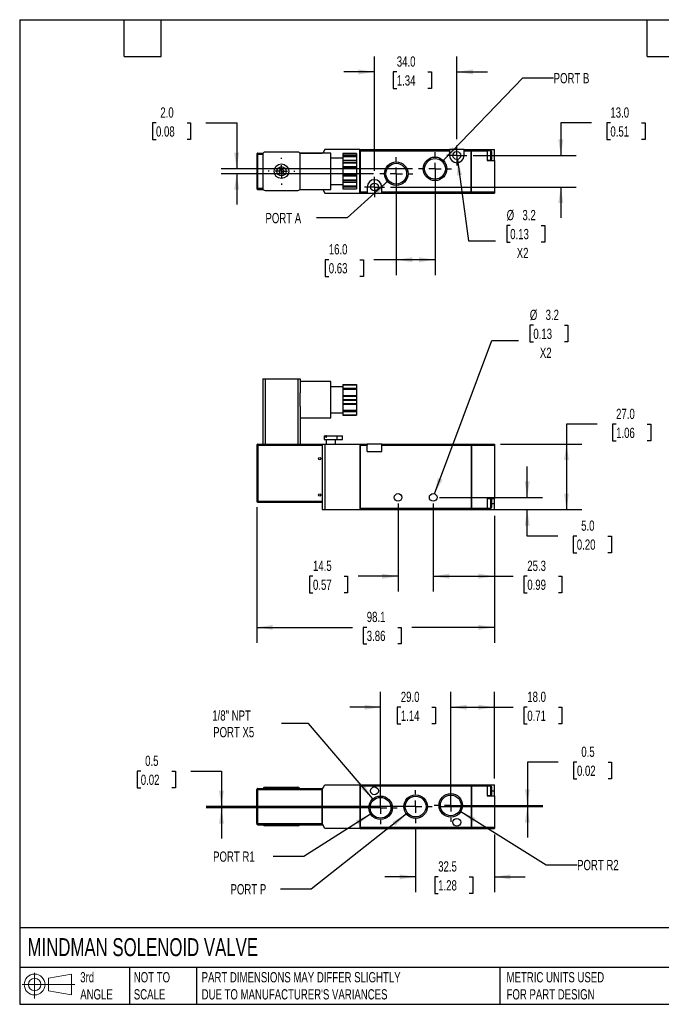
# Model space of a CAD drawing. Header units: millimetres. Extents: x 13 to 546, y 13 to 419.
# Tile 1 of 2: x 13 to 278, y 13 to 419. Entities that reach past the tile are written whole.
import ezdxf

# ---------------------------------------------------------------- set-up
doc = ezdxf.new("R2010")
doc.units = ezdxf.units.MM
doc.header["$LTSCALE"] = 2
doc.linetypes.add('SLD-Center', pattern=[19.05, 15.24, -1.27, 1.27, -1.27])
doc.linetypes.add('SLD-Solid', pattern=[0])
doc.layers.add('CENTER', color=40, linetype='SLD-Center')
doc.layers.add('SLD-DEFPOINTS', color=7, linetype='Continuous')
doc.layers.add('DIMENSIONS', color=140, linetype='SLD-Solid', lineweight=25)
doc.layers.add('TEXT', color=140, linetype='SLD-Solid', lineweight=25)
doc.styles.add('SLDTEXTSTYLE0', font='TXT', dxfattribs={"width": 0.7})
doc.dimstyles.new('SLDDIMSTYLE0', dxfattribs={"dimtxt": 4.316016, "dimasz": 6.604, "dimexe": 0, "dimexo": 0.0625, "dimgap": 1.079004, "dimtad": 0, "dimtih": 1, "dimtoh": 1, "dimdec": 1, "dimrnd": 1e-09, "dimzin": 12, "dimdsep": 46, "dimtxsty": 'SLDTEXTSTYLE0', "dimsah": 1, "dimcen": 0.09, "dimadec": 0, "dimazin": 3, "dimtfac": 1, "dimtdec": 1, "dimtofl": 0, "dimtmove": 0, "dimatfit": 3, "dimfxl": 0, "dimfrac": 2, "dimtolj": 1, "dimtzin": 12, "dimarcsym": 0})
doc.dimstyles.new('SLDDIMSTYLE1', dxfattribs={"dimtxt": 4.316016, "dimasz": 6.604, "dimexe": 0, "dimexo": 0.0625, "dimgap": 1.079004, "dimtad": 0, "dimtih": 1, "dimtoh": 1, "dimdec": 1, "dimrnd": 1e-09, "dimzin": 12, "dimdsep": 46, "dimtxsty": 'SLDTEXTSTYLE0', "dimsah": 1, "dimcen": 0.09, "dimadec": 0, "dimazin": 3, "dimtfac": 1, "dimtdec": 1, "dimtmove": 0, "dimatfit": 0, "dimfxl": 0, "dimfrac": 2, "dimtolj": 1, "dimtzin": 12, "dimarcsym": 0})
doc.dimstyles.new('SLDDIMSTYLE2', dxfattribs={"dimtxt": 4.316016, "dimasz": 6.604, "dimexe": 0, "dimexo": 0.0625, "dimgap": 1.079004, "dimtad": 0, "dimtih": 1, "dimtoh": 1, "dimdec": 1, "dimrnd": 1e-09, "dimzin": 4, "dimdsep": 46, "dimtxsty": 'SLDTEXTSTYLE0', "dimsah": 1, "dimcen": 0.09, "dimadec": 0, "dimazin": 1, "dimtfac": 1, "dimtdec": 1, "dimtmove": 0, "dimatfit": 0, "dimfxl": 0, "dimfrac": 2, "dimtolj": 1, "dimtzin": 12, "dimarcsym": 0})
doc.dimstyles.new('SLDDIMSTYLE3', dxfattribs={"dimtxt": 4.316016, "dimasz": 6.604, "dimexe": 0, "dimexo": 0.0625, "dimgap": 1.079004, "dimtad": 0, "dimtih": 1, "dimtoh": 1, "dimdec": 1, "dimrnd": 1e-09, "dimzin": 4, "dimdsep": 46, "dimtxsty": 'SLDTEXTSTYLE0', "dimsah": 1, "dimcen": 0.09, "dimadec": 0, "dimazin": 1, "dimtfac": 1, "dimtdec": 1, "dimtofl": 0, "dimtmove": 0, "dimatfit": 3, "dimfxl": 0, "dimfrac": 2, "dimtolj": 1, "dimtzin": 12, "dimarcsym": 0})
doc.dimstyles.new('SLDDIMSTYLE4', dxfattribs={"dimtxt": 4.316016, "dimasz": 6.604, "dimexe": 0, "dimexo": 0.0625, "dimgap": 1.079004, "dimtad": 0, "dimtih": 1, "dimtoh": 1, "dimdec": 1, "dimrnd": 1e-09, "dimzin": 12, "dimdsep": 46, "dimtxsty": 'SLDTEXTSTYLE0', "dimsah": 1, "dimcen": 0, "dimadec": 0, "dimazin": 3, "dimtfac": 1, "dimtdec": 1, "dimtofl": 0, "dimtmove": 0, "dimatfit": 3, "dimfxl": 0, "dimfrac": 2, "dimtolj": 1, "dimtzin": 12, "dimarcsym": 0})
doc.dimstyles.new('SLDDIMSTYLE5', dxfattribs={"dimtxt": 4.316016, "dimasz": 6.604, "dimexe": 0, "dimexo": 0.0625, "dimgap": 1.079004, "dimtad": 0, "dimtih": 1, "dimtoh": 1, "dimdec": 1, "dimrnd": 1e-09, "dimzin": 12, "dimdsep": 46, "dimtxsty": 'SLDTEXTSTYLE0', "dimsah": 1, "dimcen": 0, "dimadec": 0, "dimazin": 3, "dimtfac": 1, "dimtdec": 1, "dimtofl": 0, "dimtmove": 0, "dimatfit": 3, "dimfxl": 0, "dimfrac": 2, "dimtolj": 1, "dimtzin": 12, "dimarcsym": 0})
doc.dimstyles.new('SLDDIMSTYLE6', dxfattribs={"dimtxt": 4.316016, "dimasz": 6.604, "dimexe": 0, "dimexo": 0.0625, "dimgap": 1.079004, "dimtad": 0, "dimtih": 1, "dimtoh": 1, "dimdec": 1, "dimrnd": 1e-09, "dimdsep": 46, "dimtxsty": 'SLDTEXTSTYLE0', "dimsah": 1, "dimcen": 0.09, "dimadec": 0, "dimazin": 2, "dimtfac": 1, "dimtdec": 1, "dimtmove": 0, "dimatfit": 0, "dimfxl": 0, "dimfrac": 2, "dimtolj": 1, "dimtzin": 12, "dimarcsym": 0})

# ---------------------------------------------------------------- blocks, each defined once
blk = doc.blocks.new('Block11')
at = {"color": 7, "linetype": 'SLD-Solid', "lineweight": 18}
for p, q in [((5.18, 10.62), (5.18, 0)), ((10.96, 8.33), (20.35, 10.06)), ((10.96, 3.19), (10.96, 8.33)), ((20.35, 10.06), (20.35, 1.46)), ((0, 5.76), (21.75, 5.76)), ((10.96, 3.19), (20.35, 1.46))]:
    blk.add_line(p, q, dxfattribs=at)
for radius in [4.3, 2.57]:
    blk.add_circle((5.18, 5.76), radius, dxfattribs=at)
blk = doc.blocks.new('Block12')
at = {"layer": 'SLD-DEFPOINTS'}
blk.add_blockref('Block11', (0, 0), dxfattribs=at)
blk = doc.blocks.new('_D')
at = {"layer": 'DIMENSIONS'}
for p, q in [((110.58, 217.88), (110.58, 161.93)), ((208.68, 214.38), (208.68, 161.93)), ((110.58, 168.28), (150.14, 168.28)), ((155.99, 168.28), (154.54, 168.28)), ((154.54, 168.28), (154.54, 161.42)), ((168.81, 168.28), (170.26, 168.28)), ((170.26, 168.28), (170.26, 161.42)), ((208.68, 168.28), (174.66, 168.28)), ((154.54, 161.42), (155.99, 161.42)), ((170.26, 161.42), (168.81, 161.42))]:
    blk.add_line(p, q, dxfattribs=at)
for points in [[(110.58, 168.28), (117.19, 167.27), (117.19, 169.3)], [(208.68, 168.28), (202.08, 169.3), (202.08, 167.27)]]:
    blk.add_solid(points, dxfattribs=at)
at = {"layer": 'DIMENSIONS', "char_height": 4.233, "attachment_point": 1, "style": 'SLDTEXTSTYLE0'}
for s, insert in [('98.1', (155.99, 174.71)), ('3.86', (155.99, 166.88))]:
    blk.add_mtext(s, dxfattribs=dict(at, insert=insert))
blk = doc.blocks.new('_D_1')
at = {"layer": 'DIMENSIONS'}
for p, q in [((168.93, 219.38), (168.93, 183.04)), ((183.43, 219.38), (183.43, 183.04)), ((133.79, 189.39), (132.34, 189.39)), ((132.34, 189.39), (132.34, 182.53)), ((146.61, 189.39), (148.06, 189.39)), ((148.06, 189.39), (148.06, 182.53)), ((168.93, 189.39), (152.46, 189.39)), ((183.43, 189.39), (196.13, 189.39)), ((132.34, 182.53), (133.79, 182.53)), ((148.06, 182.53), (146.61, 182.53))]:
    blk.add_line(p, q, dxfattribs=at)
for points in [[(168.93, 189.39), (162.33, 190.41), (162.33, 188.37)], [(183.43, 189.39), (190.04, 188.37), (190.04, 190.41)]]:
    blk.add_solid(points, dxfattribs=at)
at = {"layer": 'DIMENSIONS', "char_height": 4.233, "attachment_point": 1, "style": 'SLDTEXTSTYLE0'}
for s, insert in [('14.5', (133.79, 195.81)), ('0.57', (133.79, 187.99))]:
    blk.add_mtext(s, dxfattribs=dict(at, insert=insert))
blk = doc.blocks.new('_D_2')
at = {"layer": 'DIMENSIONS'}
for p, q in [((183.43, 219.38), (183.43, 183.04)), ((208.68, 214.38), (208.68, 183.04)), ((183.43, 189.39), (208.68, 189.39)), ((208.68, 189.39), (216.42, 189.39)), ((222.27, 189.39), (220.82, 189.39)), ((220.82, 189.39), (220.82, 182.53)), ((235.1, 189.39), (236.55, 189.39)), ((236.55, 189.39), (236.55, 182.53)), ((220.82, 182.53), (222.27, 182.53)), ((236.55, 182.53), (235.1, 182.53))]:
    blk.add_line(p, q, dxfattribs=at)
for points in [[(183.43, 189.39), (190.04, 188.37), (190.04, 190.41)], [(208.68, 189.39), (202.08, 190.41), (202.08, 188.37)]]:
    blk.add_solid(points, dxfattribs=at)
at = {"layer": 'DIMENSIONS', "char_height": 4.233, "attachment_point": 1, "style": 'SLDTEXTSTYLE0'}
for s, insert in [('25.3', (222.27, 195.81)), ('0.99', (222.27, 187.99))]:
    blk.add_mtext(s, dxfattribs=dict(at, insert=insert))
blk = doc.blocks.new('_D_3')
at = {"layer": 'DIMENSIONS'}
for p, q in [((222.24, 221.92), (222.24, 234.62)), ((185.97, 221.92), (228.59, 221.92)), ((208.22, 216.92), (228.59, 216.92)), ((222.24, 205.96), (222.24, 216.92)), ((234.94, 205.96), (222.24, 205.96)), ((242.72, 205.96), (241.28, 205.96)), ((241.28, 205.96), (241.28, 199.1)), ((255.55, 205.96), (257, 205.96)), ((257, 205.96), (257, 199.1)), ((241.28, 199.1), (242.72, 199.1)), ((257, 199.1), (255.55, 199.1))]:
    blk.add_line(p, q, dxfattribs=at)
for points in [[(222.24, 221.92), (223.26, 228.52), (221.23, 228.52)], [(222.24, 216.92), (221.23, 210.32), (223.26, 210.32)]]:
    blk.add_solid(points, dxfattribs=at)
at = {"layer": 'DIMENSIONS', "char_height": 4.233, "attachment_point": 1, "style": 'SLDTEXTSTYLE0'}
for s, insert in [('5.0', (244.52, 212.39)), ('0.20', (242.72, 204.56))]:
    blk.add_mtext(s, dxfattribs=dict(at, insert=insert))
blk = doc.blocks.new('_D_4')
at = {"layer": 'DIMENSIONS'}
for p, q in [((251.15, 252.09), (238.45, 252.09)), ((238.45, 252.09), (238.45, 243.92)), ((258.94, 252.09), (257.49, 252.09)), ((257.49, 252.09), (257.49, 245.23)), ((271.76, 252.09), (273.21, 252.09)), ((273.21, 252.09), (273.21, 245.23)), ((211.22, 243.92), (244.8, 243.92)), ((238.45, 243.92), (238.45, 216.92)), ((257.49, 245.23), (258.94, 245.23)), ((273.21, 245.23), (271.76, 245.23)), ((211.22, 216.92), (244.8, 216.92))]:
    blk.add_line(p, q, dxfattribs=at)
for points in [[(238.45, 243.92), (237.44, 237.32), (239.47, 237.32)], [(238.45, 216.92), (239.47, 223.52), (237.44, 223.52)]]:
    blk.add_solid(points, dxfattribs=at)
at = {"layer": 'DIMENSIONS', "char_height": 4.233, "attachment_point": 1, "style": 'SLDTEXTSTYLE0'}
for s, insert in [('27.0', (258.94, 258.51)), ('1.06', (258.94, 250.68))]:
    blk.add_mtext(s, dxfattribs=dict(at, insert=insert))
blk = doc.blocks.new('_D_5')
at = {"layer": 'DIMENSIONS'}
for p, q in [((224.78, 292.95), (223.33, 292.95)), ((223.33, 292.95), (223.33, 286.09)), ((237.61, 292.95), (239.06, 292.95)), ((239.06, 292.95), (239.06, 286.09)), ((183.99, 223.42), (207.6, 286.68)), ((207.6, 286.68), (218.71, 286.68)), ((223.33, 286.09), (224.78, 286.09)), ((239.06, 286.09), (237.61, 286.09))]:
    blk.add_line(p, q, dxfattribs=at)
blk.add_solid([(183.99, 223.42), (187.25, 229.25), (185.35, 229.96)], dxfattribs=at)
at = {"layer": 'DIMENSIONS', "char_height": 4.233, "attachment_point": 1, "style": 'SLDTEXTSTYLE0'}
for s, insert in [('%%c', (223.32, 299.37)), ('3.2', (229.84, 299.37)), ('0.13', (224.78, 291.55)), ('X2', (227.47, 283.72))]:
    blk.add_mtext(s, dxfattribs=dict(at, insert=insert))
blk = doc.blocks.new('_D_9')
at = {"layer": 'DIMENSIONS'}
for p, q in [((184.18, 355), (184.18, 313.67)), ((168.18, 353), (168.18, 313.67)), ((140.31, 320.02), (138.86, 320.02)), ((138.86, 320.02), (138.86, 313.17)), ((153.13, 320.02), (154.58, 320.02)), ((154.58, 320.02), (154.58, 313.17)), ((168.18, 320.02), (158.98, 320.02)), ((184.18, 320.02), (168.18, 320.02)), ((138.86, 313.17), (140.31, 313.17)), ((154.58, 313.17), (153.13, 313.17))]:
    blk.add_line(p, q, dxfattribs=at)
for points in [[(168.18, 320.02), (174.79, 319.01), (174.79, 321.04)], [(184.18, 320.02), (177.58, 321.04), (177.58, 319.01)]]:
    blk.add_solid(points, dxfattribs=at)
at = {"layer": 'DIMENSIONS', "char_height": 4.233, "attachment_point": 1, "style": 'SLDTEXTSTYLE0'}
for s, insert in [('16.0', (140.31, 326.45)), ('0.63', (140.31, 318.62))]:
    blk.add_mtext(s, dxfattribs=dict(at, insert=insert))
blk = doc.blocks.new('_D_10')
at = {"layer": 'DIMENSIONS'}
for p, q in [((159.18, 356.72), (159.18, 403.89)), ((193.18, 369.72), (193.18, 403.89)), ((159.18, 397.54), (146.48, 397.54)), ((168.4, 397.54), (166.95, 397.54)), ((166.95, 397.54), (166.95, 390.68)), ((181.22, 397.54), (182.67, 397.54)), ((182.67, 397.54), (182.67, 390.68)), ((193.18, 397.54), (205.88, 397.54)), ((166.95, 390.68), (168.4, 390.68)), ((182.67, 390.68), (181.22, 390.68))]:
    blk.add_line(p, q, dxfattribs=at)
for points in [[(159.18, 397.54), (152.58, 398.56), (152.58, 396.53)], [(193.18, 397.54), (199.79, 396.53), (199.79, 398.56)]]:
    blk.add_solid(points, dxfattribs=at)
at = {"layer": 'DIMENSIONS', "char_height": 4.233, "attachment_point": 1, "style": 'SLDTEXTSTYLE0'}
for s, insert in [('34.0', (168.4, 403.96)), ('1.34', (168.4, 396.14))]:
    blk.add_mtext(s, dxfattribs=dict(at, insert=insert))
blk = doc.blocks.new('_D_11')
at = {"layer": 'DIMENSIONS'}
for p, q in [((248.81, 376.49), (236.11, 376.49)), ((236.11, 376.49), (236.11, 363.04)), ((256.59, 376.49), (255.14, 376.49)), ((255.14, 376.49), (255.14, 369.63)), ((269.42, 376.49), (270.87, 376.49)), ((270.87, 376.49), (270.87, 369.63)), ((255.14, 369.63), (256.59, 369.63)), ((270.87, 369.63), (269.42, 369.63)), ((199.86, 363.04), (242.46, 363.04)), ((165.86, 350.04), (242.46, 350.04)), ((236.11, 350.04), (236.11, 337.34))]:
    blk.add_line(p, q, dxfattribs=at)
for points in [[(236.11, 363.04), (237.12, 369.65), (235.09, 369.65)], [(236.11, 350.04), (235.09, 343.44), (237.12, 343.44)]]:
    blk.add_solid(points, dxfattribs=at)
at = {"layer": 'DIMENSIONS', "char_height": 4.233, "attachment_point": 1, "style": 'SLDTEXTSTYLE0'}
for s, insert in [('13.0', (256.59, 382.91)), ('0.51', (256.59, 375.08))]:
    blk.add_mtext(s, dxfattribs=dict(at, insert=insert))
blk = doc.blocks.new('_D_12')
at = {"layer": 'DIMENSIONS'}
for p, q in [((68.98, 376.49), (67.53, 376.49)), ((67.53, 376.49), (67.53, 369.63)), ((81.8, 376.49), (83.25, 376.49)), ((83.25, 376.49), (83.25, 369.63)), ((89.59, 376.49), (102.29, 376.49)), ((102.29, 376.49), (102.29, 357.54)), ((67.53, 369.63), (68.98, 369.63)), ((83.25, 369.63), (81.8, 369.63)), ((174.82, 357.54), (95.94, 357.54)), ((158.82, 355.54), (95.94, 355.54)), ((102.29, 355.54), (102.29, 342.84))]:
    blk.add_line(p, q, dxfattribs=at)
for points in [[(102.29, 357.54), (103.3, 364.15), (101.27, 364.15)], [(102.29, 355.54), (101.27, 348.94), (103.3, 348.94)]]:
    blk.add_solid(points, dxfattribs=at)
at = {"layer": 'DIMENSIONS', "char_height": 4.233, "attachment_point": 1, "style": 'SLDTEXTSTYLE0'}
for s, insert in [('2.0', (70.77, 382.91)), ('0.08', (68.98, 375.08))]:
    blk.add_mtext(s, dxfattribs=dict(at, insert=insert))
blk = doc.blocks.new('_D_13')
at = {"layer": 'DIMENSIONS'}
for p, q in [((165, 352.67), (147.96, 337.3)), ((147.96, 337.3), (135.26, 337.3))]:
    blk.add_line(p, q, dxfattribs=at)
blk.add_solid([(165, 352.67), (159.42, 349), (160.78, 347.5)], dxfattribs=at)
at = {"layer": 'DIMENSIONS', "insert": (114.17, 339.33), "char_height": 4.233, "attachment_point": 1, "style": 'SLDTEXTSTYLE0'}
blk.add_mtext('PORT A', dxfattribs=at)
blk = doc.blocks.new('_D_14')
at = {"layer": 'DIMENSIONS'}
for p, q in [((187.56, 361.04), (220.45, 395.05)), ((220.45, 395.05), (233.15, 395.05))]:
    blk.add_line(p, q, dxfattribs=at)
blk.add_solid([(187.56, 361.04), (192.89, 365.08), (191.42, 366.49)], dxfattribs=at)
at = {"layer": 'DIMENSIONS', "insert": (233.15, 397.08), "char_height": 4.233, "attachment_point": 1, "style": 'SLDTEXTSTYLE0'}
blk.add_mtext('PORT B', dxfattribs=at)
blk = doc.blocks.new('_D_15')
at = {"layer": 'DIMENSIONS'}
for p, q in [((193.4, 361.46), (198.04, 327.88)), ((215.22, 334.15), (213.77, 334.15)), ((213.77, 334.15), (213.77, 327.29)), ((228.05, 334.15), (229.5, 334.15)), ((229.5, 334.15), (229.5, 327.29)), ((198.04, 327.88), (209.15, 327.88)), ((213.77, 327.29), (215.22, 327.29)), ((229.5, 327.29), (228.05, 327.29))]:
    blk.add_line(p, q, dxfattribs=at)
blk.add_solid([(193.4, 361.46), (193.3, 354.78), (195.31, 355.05)], dxfattribs=at)
at = {"layer": 'DIMENSIONS', "char_height": 4.233, "attachment_point": 1, "style": 'SLDTEXTSTYLE0'}
for s, insert in [('%%c', (213.76, 340.57)), ('3.2', (220.28, 340.57)), ('0.13', (215.22, 332.74)), ('X2', (217.91, 324.92))]:
    blk.add_mtext(s, dxfattribs=dict(at, insert=insert))
blk = doc.blocks.new('SW_CENTERMARKSYMBOL_3')
at = {"layer": 'CENTER', "color": 0}
for p, q in [((0, 5.08), (0, 5.54)), ((-5.08, 0), (-5.54, 0)), ((0, 0), (-2.54, 0)), ((0, 0), (0, 2.54)), ((0, 0), (0, -2.54)), ((0, 0), (2.54, 0)), ((5.08, 0), (5.54, 0)), ((0, -5.08), (0, -5.54))]:
    blk.add_line(p, q, dxfattribs=at)
blk = doc.blocks.new('SW_CENTERMARKSYMBOL_4')
at = {"layer": 'CENTER', "color": 0}
for p, q in [((0, 5.08), (0, 6.823)), ((-5.08, 0), (-6.823, 0)), ((0, 0), (-2.54, 0)), ((0, 0), (0, 2.54)), ((0, 0), (0, -2.54)), ((0, 0), (2.54, 0)), ((5.08, 0), (6.823, 0)), ((0, -5.08), (0, -6.823))]:
    blk.add_line(p, q, dxfattribs=at)
blk = doc.blocks.new('SW_CENTERMARKSYMBOL_5')
at = {"layer": 'CENTER', "color": 0}
for p, q in [((0, 5.08), (0, 6.823)), ((-5.08, 0), (-6.823, 0)), ((0, 0), (-2.54, 0)), ((0, 0), (0, 2.54)), ((0, 0), (0, -2.54)), ((0, 0), (2.54, 0)), ((5.08, 0), (6.823, 0)), ((0, -5.08), (0, -6.823))]:
    blk.add_line(p, q, dxfattribs=at)
blk = doc.blocks.new('SW_CENTERMARKSYMBOL_6')
at = {"layer": 'CENTER', "color": 0}
for p, q in [((0, 2.54), (0, 4.14)), ((-2.54, 0), (-4.14, 0)), ((0, 0), (-2.54, 0)), ((0, 0), (0, 2.54)), ((0, 0), (0, -2.54)), ((0, 0), (2.54, 0)), ((2.54, 0), (4.14, 0)), ((0, -2.54), (0, -4.14))]:
    blk.add_line(p, q, dxfattribs=at)
blk = doc.blocks.new('SW_CENTERMARKSYMBOL_7')
at = {"layer": 'CENTER', "color": 0}
for p, q in [((0, 2.54), (0, 4.14)), ((-2.54, 0), (-4.14, 0)), ((0, 0), (-2.54, 0)), ((0, 0), (0, 2.54)), ((0, 0), (0, -2.54)), ((0, 0), (2.54, 0)), ((2.54, 0), (4.14, 0)), ((0, -2.54), (0, -4.14))]:
    blk.add_line(p, q, dxfattribs=at)
blk = doc.blocks.new('_D_16')
at = {"layer": 'DIMENSIONS'}
for p, q in [((176.18, 84.95), (176.18, 58.96)), ((208.68, 82.77), (208.68, 58.96)), ((176.18, 65.31), (163.48, 65.31)), ((185.48, 65.31), (184.03, 65.31)), ((184.03, 65.31), (184.03, 58.45)), ((198.31, 65.31), (199.76, 65.31)), ((199.76, 65.31), (199.76, 58.45)), ((208.68, 65.31), (221.38, 65.31)), ((184.03, 58.45), (185.48, 58.45)), ((199.76, 58.45), (198.31, 58.45))]:
    blk.add_line(p, q, dxfattribs=at)
for points in [[(176.18, 65.31), (169.58, 66.33), (169.58, 64.29)], [(208.68, 65.31), (215.29, 64.29), (215.29, 66.33)]]:
    blk.add_solid(points, dxfattribs=at)
at = {"layer": 'DIMENSIONS', "char_height": 4.233, "attachment_point": 1, "style": 'SLDTEXTSTYLE0'}
for s, insert in [('32.5', (185.48, 71.73)), ('1.28', (185.48, 63.91))]:
    blk.add_mtext(s, dxfattribs=dict(at, insert=insert))
blk = doc.blocks.new('_D_17')
at = {"layer": 'DIMENSIONS'}
for p, q in [((161.68, 96.35), (161.68, 141.66)), ((190.68, 97.35), (190.68, 141.66)), ((161.68, 135.31), (148.98, 135.31)), ((170.05, 135.31), (168.6, 135.31)), ((168.6, 135.31), (168.6, 128.45)), ((182.88, 135.31), (184.33, 135.31)), ((184.33, 135.31), (184.33, 128.45)), ((190.68, 135.31), (203.38, 135.31)), ((168.6, 128.45), (170.05, 128.45)), ((184.33, 128.45), (182.88, 128.45))]:
    blk.add_line(p, q, dxfattribs=at)
for points in [[(161.68, 135.31), (155.08, 136.33), (155.08, 134.29)], [(190.68, 135.31), (197.29, 134.29), (197.29, 136.33)]]:
    blk.add_solid(points, dxfattribs=at)
at = {"layer": 'DIMENSIONS', "char_height": 4.233, "attachment_point": 1, "style": 'SLDTEXTSTYLE0'}
for s, insert in [('29.0', (170.05, 141.73)), ('1.14', (170.05, 133.91))]:
    blk.add_mtext(s, dxfattribs=dict(at, insert=insert))
blk = doc.blocks.new('_D_18')
at = {"layer": 'DIMENSIONS'}
for p, q in [((190.68, 97.35), (190.68, 141.66)), ((208.68, 105.85), (208.68, 141.66)), ((190.68, 135.31), (208.68, 135.31)), ((208.68, 135.31), (216.42, 135.31)), ((222.27, 135.31), (220.82, 135.31)), ((220.82, 135.31), (220.82, 128.45)), ((235.1, 135.31), (236.55, 135.31)), ((236.55, 135.31), (236.55, 128.45)), ((220.82, 128.45), (222.27, 128.45)), ((236.55, 128.45), (235.1, 128.45))]:
    blk.add_line(p, q, dxfattribs=at)
for points in [[(190.68, 135.31), (197.29, 134.29), (197.29, 136.33)], [(208.68, 135.31), (202.08, 136.33), (202.08, 134.29)]]:
    blk.add_solid(points, dxfattribs=at)
at = {"layer": 'DIMENSIONS', "char_height": 4.233, "attachment_point": 1, "style": 'SLDTEXTSTYLE0'}
for s, insert in [('18.0', (222.27, 141.73)), ('0.71', (222.27, 133.91))]:
    blk.add_mtext(s, dxfattribs=dict(at, insert=insert))
blk = doc.blocks.new('_D_19')
at = {"layer": 'DIMENSIONS'}
for p, q in [((157.57, 91.21), (130, 73.75)), ((130, 73.75), (117.3, 73.75))]:
    blk.add_line(p, q, dxfattribs=at)
blk.add_solid([(157.57, 91.21), (151.45, 88.53), (152.54, 86.82)], dxfattribs=at)
at = {"layer": 'DIMENSIONS', "insert": (92.55, 75.78), "char_height": 4.233, "attachment_point": 1, "style": 'SLDTEXTSTYLE0'}
blk.add_mtext('PORT R1', dxfattribs=at)
blk = doc.blocks.new('_D_20')
at = {"layer": 'DIMENSIONS'}
for p, q in [((172.37, 91.3), (133.08, 60.27)), ((133.08, 60.27), (120.38, 60.27))]:
    blk.add_line(p, q, dxfattribs=at)
blk.add_solid([(172.37, 91.3), (166.55, 88), (167.81, 86.41)], dxfattribs=at)
at = {"layer": 'DIMENSIONS', "insert": (99.74, 62.3), "char_height": 4.233, "attachment_point": 1, "style": 'SLDTEXTSTYLE0'}
blk.add_mtext('PORT P', dxfattribs=at)
blk = doc.blocks.new('_D_21')
at = {"layer": 'DIMENSIONS'}
for p, q in [((194.81, 92.24), (230.13, 70.27)), ((230.13, 70.27), (242.83, 70.27))]:
    blk.add_line(p, q, dxfattribs=at)
blk.add_solid([(194.81, 92.24), (199.88, 87.89), (200.96, 89.61)], dxfattribs=at)
at = {"layer": 'DIMENSIONS', "insert": (242.83, 72.29), "char_height": 4.233, "attachment_point": 1, "style": 'SLDTEXTSTYLE0'}
blk.add_mtext('PORT R2', dxfattribs=at)
blk = doc.blocks.new('_D_22')
at = {"layer": 'DIMENSIONS'}
for p, q in [((131.92, 128.56), (120.81, 128.56)), ((158.52, 97.5), (131.92, 128.56))]:
    blk.add_line(p, q, dxfattribs=at)
blk.add_solid([(158.52, 97.5), (155, 103.18), (153.45, 101.86)], dxfattribs=at)
at = {"layer": 'DIMENSIONS', "char_height": 4.233, "attachment_point": 1, "style": 'SLDTEXTSTYLE0'}
for s, insert in [('1/8" NPT', (92.21, 134.01)), ('PORT X5', (92.58, 127.15))]:
    blk.add_mtext(s, dxfattribs=dict(at, insert=insert))
blk = doc.blocks.new('_D_23')
at = {"layer": 'DIMENSIONS'}
for p, q in [((235, 112.63), (222.3, 112.63)), ((222.3, 112.63), (222.3, 94.81)), ((242.78, 112.63), (241.33, 112.63)), ((241.33, 112.63), (241.33, 105.77)), ((255.61, 112.63), (257.05, 112.63)), ((257.05, 112.63), (257.05, 105.77)), ((241.33, 105.77), (242.78, 105.77)), ((257.05, 105.77), (255.61, 105.77)), ((185.55, 94.31), (228.65, 94.31)), ((193.22, 94.81), (228.65, 94.81)), ((222.3, 94.31), (222.3, 81.61))]:
    blk.add_line(p, q, dxfattribs=at)
for points in [[(222.3, 94.81), (223.31, 101.41), (221.28, 101.41)], [(222.3, 94.31), (221.28, 87.71), (223.31, 87.71)]]:
    blk.add_solid(points, dxfattribs=at)
at = {"layer": 'DIMENSIONS', "char_height": 4.233, "attachment_point": 1, "style": 'SLDTEXTSTYLE0'}
for s, insert in [('0.5', (244.57, 119.05)), ('0.02', (242.78, 111.22))]:
    blk.add_mtext(s, dxfattribs=dict(at, insert=insert))
blk = doc.blocks.new('_D_24')
at = {"layer": 'DIMENSIONS'}
for p, q in [((62.69, 108.9), (61.24, 108.9)), ((61.24, 108.9), (61.24, 102.04)), ((75.52, 108.9), (76.97, 108.9)), ((76.97, 108.9), (76.97, 102.04)), ((83.3, 108.9), (96, 108.9)), ((96, 108.9), (96, 94.31)), ((61.24, 102.04), (62.69, 102.04)), ((76.97, 102.04), (75.52, 102.04)), ((173.64, 94.31), (89.65, 94.31)), ((159.14, 93.81), (89.65, 93.81)), ((96, 93.81), (96, 81.11))]:
    blk.add_line(p, q, dxfattribs=at)
for points in [[(96, 94.31), (97.02, 100.91), (94.99, 100.91)], [(96, 93.81), (94.99, 87.21), (97.02, 87.21)]]:
    blk.add_solid(points, dxfattribs=at)
at = {"layer": 'DIMENSIONS', "char_height": 4.233, "attachment_point": 1, "style": 'SLDTEXTSTYLE0'}
for s, insert in [('0.5', (64.49, 115.32)), ('0.02', (62.69, 107.49))]:
    blk.add_mtext(s, dxfattribs=dict(at, insert=insert))
blk = doc.blocks.new('SW_CENTERMARKSYMBOL_8')
at = {"layer": 'CENTER', "color": 0}
for p, q in [((0, 5.08), (0, 6.823)), ((-5.08, 0), (-6.823, 0)), ((0, 0), (-2.54, 0)), ((0, 0), (0, 2.54)), ((0, 0), (0, -2.54)), ((0, 0), (2.54, 0)), ((5.08, 0), (6.823, 0)), ((0, -5.08), (0, -6.823))]:
    blk.add_line(p, q, dxfattribs=at)
blk = doc.blocks.new('SW_CENTERMARKSYMBOL_9')
at = {"layer": 'CENTER', "color": 0}
for p, q in [((0, 5.08), (0, 6.823)), ((-5.08, 0), (-6.823, 0)), ((0, 0), (-2.54, 0)), ((0, 0), (0, 2.54)), ((0, 0), (0, -2.54)), ((0, 0), (2.54, 0)), ((5.08, 0), (6.823, 0)), ((0, -5.08), (0, -6.823))]:
    blk.add_line(p, q, dxfattribs=at)
blk = doc.blocks.new('SW_CENTERMARKSYMBOL_10')
at = {"layer": 'CENTER', "color": 0}
for p, q in [((0, 5.08), (0, 6.823)), ((-5.08, 0), (-6.823, 0)), ((0, 0), (-2.54, 0)), ((0, 0), (0, 2.54)), ((0, 0), (0, -2.54)), ((0, 0), (2.54, 0)), ((5.08, 0), (6.823, 0)), ((0, -5.08), (0, -6.823))]:
    blk.add_line(p, q, dxfattribs=at)

msp = doc.modelspace()

# ---------------------------------------------------------------- linework, layer by layer
for p, q in [((110.58, 363.54), (110.58, 349.54)), ((111.08, 363.54), (110.73, 363.89)), ((111.08, 364.04), (113.2, 364.04)), ((111.08, 363.54), (113.03, 363.54)), ((111.08, 349.54), (111.08, 363.54)), ((113.03, 363.49), (113.03, 349.59)), ((127.53, 364.49), (114.03, 364.49)), ((128.37, 364.04), (137.53, 364.04)), ((141.13, 364.04), (128.53, 364.04)), ((128.53, 363.49), (128.53, 364.04)), ((128.53, 363.54), (128.53, 363.54)), ((128.53, 349.59), (128.53, 363.49)), ((138.74, 365.54), (137.87, 364.04)), ((153.18, 365.54), (138.74, 365.54)), ((141.13, 349.04), (141.13, 364.04)), ((146.13, 361.94), (141.13, 361.94)), ((151.73, 363.83), (146.13, 363.83)), ((146.13, 363.83), (146.13, 363.79)), ((146.13, 363.79), (151.73, 363.79)), ((146.13, 363.79), (146.13, 363.01)), ((146.13, 363.01), (151.73, 363.01)), ((146.13, 363.01), (146.13, 362.57)), ((146.13, 362.57), (151.73, 362.57)), ((146.13, 362.57), (146.13, 361.07)), ((151.73, 363.83), (151.73, 363.79)), ((151.73, 363.79), (151.73, 363.01)), ((151.73, 363.01), (151.73, 362.57)), ((151.73, 362.57), (151.73, 361.07)), ((153.18, 347.54), (153.18, 365.54)), ((153.23, 365.04), (153.18, 365.04)), ((153.23, 365.54), (190.18, 365.54)), ((153.23, 365.04), (153.23, 365.54)), ((153.23, 365.04), (190.18, 365.04)), ((153.23, 365.04), (153.23, 348.04)), ((190.18, 365.54), (190.18, 365.04)), ((196.18, 365.54), (190.18, 365.54)), ((190.18, 365.04), (190.18, 363.04)), ((196.18, 365.54), (199.13, 365.54)), ((196.18, 365.04), (196.18, 365.54)), ((196.18, 365.04), (199.13, 365.04)), ((196.18, 363.04), (196.18, 365.04)), ((199.13, 365.04), (199.13, 365.54)), ((199.13, 348.04), (199.13, 365.04)), ((199.13, 365.04), (199.18, 365.04)), ((199.18, 365.54), (205.68, 365.54)), ((199.18, 365.04), (199.18, 365.54)), ((199.18, 365.04), (205.68, 365.04)), ((199.18, 348.04), (199.18, 365.04)), ((205.68, 365.04), (205.68, 365.54)), ((205.68, 365.54), (208.68, 365.54)), ((205.68, 365.04), (205.68, 361.04)), ((207.18, 364.94), (205.68, 364.94)), ((207.18, 363.04), (207.18, 364.94)), ((207.18, 361.14), (207.18, 363.04)), ((207.68, 363.04), (207.68, 364.44)), ((207.68, 361.64), (207.68, 363.04)), ((207.68, 363.04), (208.68, 363.04)), ((208.68, 363.04), (208.68, 365.54)), ((208.68, 361.04), (208.68, 363.04)), ((146.13, 361.07), (151.73, 361.07)), ((146.13, 361.07), (146.13, 360.29)), ((146.13, 360.29), (151.73, 360.29)), ((146.13, 360.29), (146.13, 360.03)), ((146.13, 360.03), (151.73, 360.03)), ((146.13, 360.03), (146.13, 358.47)), ((146.13, 358.47), (151.73, 358.47)), ((146.13, 358.47), (146.13, 358.04)), ((146.13, 358.04), (151.73, 358.04)), ((146.13, 358.04), (146.13, 355.04)), ((151.73, 361.07), (151.73, 360.29)), ((151.73, 360.29), (151.73, 360.03)), ((151.73, 360.03), (151.73, 358.47)), ((151.73, 358.47), (151.73, 358.04)), ((151.73, 358.04), (151.73, 355.04)), ((205.68, 361.14), (207.18, 361.14)), ((205.68, 361.04), (208.68, 361.04)), ((208.68, 361.04), (208.68, 348.04)), ((146.13, 355.04), (151.73, 355.04)), ((146.13, 355.04), (146.13, 354.61)), ((146.13, 354.61), (151.73, 354.61)), ((146.13, 354.61), (146.13, 353.05)), ((151.73, 355.04), (151.73, 354.61)), ((151.73, 354.61), (151.73, 353.05)), ((110.73, 349.19), (111.08, 349.54)), ((111.08, 349.54), (113.03, 349.54)), ((128.53, 349.04), (128.53, 349.59)), ((128.53, 349.54), (128.53, 349.54)), ((141.13, 351.14), (146.13, 351.14)), ((146.13, 353.05), (151.73, 353.05)), ((146.13, 353.05), (146.13, 352.79)), ((146.13, 352.79), (151.73, 352.79)), ((146.13, 352.79), (146.13, 352.01)), ((146.13, 352.01), (151.73, 352.01)), ((146.13, 352.01), (146.13, 350.51)), ((146.13, 350.51), (151.73, 350.51)), ((146.13, 350.51), (146.13, 350.08)), ((146.13, 350.08), (151.73, 350.08)), ((146.13, 350.08), (146.13, 349.3)), ((151.73, 353.05), (151.73, 352.79)), ((151.73, 352.79), (151.73, 352.01)), ((151.73, 352.01), (151.73, 350.51)), ((151.73, 350.51), (151.73, 350.08)), ((151.73, 350.08), (151.73, 349.3)), ((156.18, 350.04), (156.18, 348.04)), ((162.18, 348.04), (162.18, 350.04)), ((111.08, 349.04), (113.2, 349.04)), ((114.03, 348.59), (127.53, 348.59)), ((128.37, 349.04), (137.53, 349.04)), ((128.53, 349.04), (141.13, 349.04)), ((137.87, 349.04), (138.74, 347.54)), ((138.74, 347.54), (153.18, 347.54)), ((146.13, 349.3), (151.73, 349.3)), ((146.13, 349.3), (146.13, 349.26)), ((146.13, 349.26), (151.73, 349.26)), ((151.73, 349.3), (151.73, 349.26)), ((153.23, 348.04), (153.18, 348.04)), ((153.23, 348.04), (156.18, 348.04)), ((153.23, 347.54), (153.23, 348.04)), ((153.23, 347.54), (156.18, 347.54)), ((156.18, 348.04), (156.18, 347.54)), ((156.18, 347.54), (162.18, 347.54)), ((162.18, 348.04), (199.13, 348.04)), ((162.18, 347.54), (162.18, 348.04)), ((162.18, 347.54), (199.13, 347.54)), ((199.13, 347.54), (199.13, 348.04)), ((199.13, 348.04), (199.18, 348.04)), ((199.18, 348.04), (208.68, 348.04)), ((199.18, 347.54), (199.18, 348.04)), ((199.18, 347.54), (208.68, 347.54)), ((208.68, 348.04), (208.68, 347.54)), ((113.03, 270.92), (113.03, 243.92)), ((113.03, 270.92), (114.03, 270.92)), ((114.03, 270.92), (114.03, 243.92)), ((114.03, 270.92), (127.53, 270.92)), ((127.53, 270.92), (127.53, 243.92)), ((127.53, 270.92), (128.53, 270.92)), ((128.53, 270.92), (128.53, 265.04)), ((141.13, 269.72), (128.53, 269.72)), ((141.13, 262.22), (141.13, 269.72)), ((146.13, 268.57), (151.73, 268.57)), ((146.13, 268.57), (146.13, 268.42)), ((146.13, 268.42), (151.73, 268.42)), ((146.13, 268.42), (146.13, 267.07)), ((151.73, 268.57), (151.73, 268.42)), ((151.73, 268.42), (151.73, 267.07)), ((128.53, 259.4), (128.53, 265.04)), ((146.13, 267.62), (141.13, 267.62)), ((146.13, 267.07), (151.73, 267.07)), ((146.13, 267.07), (146.13, 266.57)), ((146.13, 266.57), (151.73, 266.57)), ((146.13, 266.57), (146.13, 263.97)), ((151.73, 267.07), (151.73, 266.57)), ((151.73, 266.57), (151.73, 263.97)), ((141.13, 254.72), (141.13, 262.22)), ((146.13, 263.97), (151.73, 263.97)), ((146.13, 263.97), (146.13, 263.72)), ((146.13, 263.72), (151.73, 263.72)), ((146.13, 263.72), (146.13, 262.37)), ((146.13, 262.37), (151.73, 262.37)), ((146.13, 262.37), (146.13, 262.07)), ((146.13, 262.07), (151.73, 262.07)), ((146.13, 262.07), (146.13, 260.72)), ((146.13, 260.72), (151.73, 260.72)), ((146.13, 260.72), (146.13, 260.47)), ((146.13, 260.47), (151.73, 260.47)), ((146.13, 260.47), (146.13, 257.87)), ((151.73, 263.97), (151.73, 263.72)), ((151.73, 263.72), (151.73, 262.37)), ((151.73, 262.37), (151.73, 262.07)), ((151.73, 262.07), (151.73, 260.72)), ((151.73, 260.72), (151.73, 260.47)), ((151.73, 260.47), (151.73, 257.87)), ((128.53, 259.4), (128.53, 243.92)), ((141.13, 256.82), (146.13, 256.82)), ((146.13, 257.87), (151.73, 257.87)), ((146.13, 257.87), (146.13, 257.37)), ((146.13, 257.37), (151.73, 257.37)), ((146.13, 257.37), (146.13, 256.02)), ((151.73, 257.87), (151.73, 257.37)), ((151.73, 257.37), (151.73, 256.02)), ((128.53, 254.72), (141.13, 254.72)), ((146.13, 256.02), (151.73, 256.02)), ((146.13, 256.02), (146.13, 255.87)), ((146.13, 255.87), (151.73, 255.87)), ((151.73, 256.02), (151.73, 255.87)), ((111.08, 243.92), (113.03, 243.92)), ((113.03, 243.92), (114.03, 243.92)), ((114.03, 243.92), (127.53, 243.92)), ((127.53, 243.92), (128.53, 243.92)), ((128.53, 243.92), (137.53, 243.92)), ((137.53, 243.92), (137.53, 243.42)), ((137.58, 243.92), (137.58, 216.92)), ((137.58, 243.92), (138.74, 243.92)), ((138.43, 247.27), (138.43, 245.87)), ((138.43, 247.27), (139.1, 247.27)), ((138.43, 245.87), (143.62, 245.87)), ((138.74, 243.92), (138.74, 216.92)), ((138.74, 243.92), (153.18, 243.92)), ((139.1, 246.77), (139.1, 247.27)), ((139.39, 247.27), (139.1, 247.27)), ((139.1, 246.77), (139.39, 246.77)), ((139.23, 245.87), (139.23, 243.92)), ((139.39, 246.77), (139.39, 247.27)), ((139.39, 247.27), (143.62, 247.27)), ((143.13, 243.92), (143.13, 245.87)), ((143.62, 247.27), (143.62, 245.87)), ((143.62, 247.27), (145.83, 247.27)), ((143.62, 245.87), (145.83, 245.87)), ((145.83, 247.27), (145.83, 245.87)), ((145.83, 247.27), (145.97, 247.27)), ((145.83, 245.87), (145.97, 245.87)), ((145.97, 245.87), (145.97, 247.27)), ((153.18, 243.92), (153.18, 216.92)), ((153.23, 243.92), (156.18, 243.92)), ((153.23, 243.42), (153.23, 243.92)), ((156.18, 243.92), (156.18, 243.42)), ((162.18, 243.92), (156.18, 243.92)), ((162.18, 243.92), (199.13, 243.92)), ((162.18, 243.42), (162.18, 243.92)), ((199.13, 243.42), (199.13, 243.92)), ((199.18, 243.92), (208.68, 243.92)), ((199.18, 243.42), (199.18, 243.92)), ((208.68, 243.92), (208.68, 243.42)), ((110.58, 243.42), (110.58, 220.42)), ((111.08, 243.42), (110.73, 243.77)), ((111.08, 243.42), (111.08, 220.42)), ((111.08, 243.42), (137.53, 243.42)), ((137.53, 243.42), (137.53, 220.42)), ((137.53, 242.92), (137.58, 242.92)), ((153.23, 243.42), (153.18, 243.42)), ((153.23, 243.42), (156.18, 243.42)), ((153.23, 243.42), (153.23, 217.42)), ((156.18, 240.92), (156.18, 243.42)), ((156.18, 240.92), (162.18, 240.92)), ((162.18, 240.92), (162.18, 243.42)), ((162.18, 243.42), (199.13, 243.42)), ((199.13, 243.42), (199.13, 217.42)), ((199.13, 243.42), (199.18, 243.42)), ((199.18, 243.42), (208.68, 243.42)), ((199.18, 243.42), (199.18, 217.42)), ((208.68, 243.42), (208.68, 221.42)), ((110.73, 220.07), (111.08, 220.42)), ((111.08, 220.42), (137.53, 220.42)), ((111.08, 219.92), (137.53, 219.92)), ((137.53, 220.92), (137.58, 220.92)), ((137.53, 220.42), (137.53, 219.92)), ((205.68, 221.42), (208.68, 221.42)), ((205.68, 221.42), (205.68, 217.42)), ((207.18, 221.32), (205.68, 221.32)), ((207.18, 219.42), (207.18, 221.32)), ((207.68, 219.42), (207.68, 220.82)), ((208.68, 219.42), (208.68, 221.42)), ((137.58, 216.92), (138.74, 216.92)), ((138.74, 216.92), (153.18, 216.92)), ((153.23, 217.42), (153.18, 217.42)), ((153.23, 217.42), (199.13, 217.42)), ((153.23, 216.92), (153.23, 217.42)), ((153.23, 216.92), (199.13, 216.92)), ((199.13, 216.92), (199.13, 217.42)), ((199.13, 217.42), (199.18, 217.42)), ((199.18, 217.42), (205.68, 217.42)), ((199.18, 216.92), (199.18, 217.42)), ((199.18, 216.92), (205.68, 216.92)), ((205.68, 217.52), (207.18, 217.52)), ((205.68, 216.92), (205.68, 217.42)), ((205.68, 216.92), (208.68, 216.92)), ((207.18, 217.52), (207.18, 219.42)), ((207.68, 218.02), (207.68, 219.42)), ((207.68, 219.42), (208.68, 219.42)), ((208.68, 216.92), (208.68, 219.42)), ((111.08, 101.31), (110.73, 101.66)), ((111.08, 101.81), (137.53, 101.81)), ((114.03, 102.26), (127.53, 102.26)), ((137.87, 101.81), (137.53, 101.81)), ((137.53, 101.81), (137.53, 101.31)), ((137.58, 101.31), (138.74, 103.31)), ((138.74, 103.31), (153.18, 103.31)), ((153.18, 103.31), (153.18, 85.31)), ((153.23, 102.81), (153.18, 102.81)), ((153.23, 103.31), (199.13, 103.31)), ((153.23, 102.81), (153.23, 103.31)), ((153.23, 102.81), (199.13, 102.81)), ((153.23, 102.81), (153.23, 85.81)), ((199.13, 102.81), (199.13, 103.31)), ((199.13, 102.81), (199.13, 85.81)), ((199.13, 102.81), (199.18, 102.81)), ((199.18, 103.31), (205.68, 103.31)), ((199.18, 102.81), (199.18, 103.31)), ((199.18, 102.81), (205.68, 102.81)), ((199.18, 102.81), (199.18, 85.81)), ((205.68, 102.81), (205.68, 103.31)), ((205.68, 103.31), (208.68, 103.31)), ((205.68, 102.81), (205.68, 98.81)), ((207.18, 102.71), (205.68, 102.71)), ((207.18, 98.91), (207.18, 102.71)), ((207.68, 99.41), (207.68, 102.21)), ((208.68, 100.81), (208.68, 103.31)), ((110.58, 87.31), (110.58, 101.31)), ((111.08, 87.31), (111.08, 101.31)), ((111.08, 101.31), (137.53, 101.31)), ((137.53, 101.31), (137.53, 87.31)), ((137.53, 100.81), (137.58, 100.81)), ((137.58, 87.31), (137.58, 101.31)), ((205.68, 98.91), (207.18, 98.91)), ((205.68, 98.81), (208.68, 98.81)), ((207.68, 100.81), (208.68, 100.81)), ((208.68, 98.81), (208.68, 100.81)), ((208.68, 98.81), (208.68, 85.81)), ((110.73, 86.96), (111.08, 87.31)), ((111.08, 87.31), (137.53, 87.31)), ((111.08, 86.81), (137.53, 86.81)), ((127.53, 86.36), (114.03, 86.36)), ((137.53, 87.81), (137.58, 87.81)), ((137.53, 87.31), (137.53, 86.81)), ((137.53, 86.81), (137.87, 86.81)), ((138.74, 85.31), (137.58, 87.31)), ((153.23, 85.81), (153.18, 85.81)), ((153.23, 85.81), (199.13, 85.81)), ((153.23, 85.31), (153.23, 85.81)), ((199.13, 85.31), (199.13, 85.81)), ((199.13, 85.81), (199.18, 85.81)), ((199.18, 85.81), (208.68, 85.81)), ((199.18, 85.31), (199.18, 85.81)), ((208.68, 85.81), (208.68, 85.31)), ((153.18, 85.31), (138.74, 85.31)), ((153.23, 85.31), (199.13, 85.31)), ((199.18, 85.31), (208.68, 85.31))]:
    msp.add_line(p, q)
for centre, radius in [((184.18, 357.54), 4.86), ((184.18, 357.54), 4.28), ((193.18, 363.04), 1.6), ((120.78, 356.54), 3), ((120.78, 356.54), 1.9), ((168.18, 355.54), 4.86), ((168.18, 355.54), 4.28), ((120.78, 356.54), 0.9), ((159.18, 350.04), 1.6), ((136.58, 237.92), 0.5), ((168.93, 221.92), 1.6), ((183.43, 221.92), 1.6), ((136.58, 222.92), 0.5), ((159.18, 100.81), 1.6), ((161.68, 93.81), 4.86), ((161.68, 93.81), 4.28), ((176.18, 94.31), 4.86), ((176.18, 94.31), 4.28), ((190.68, 94.81), 4.86), ((190.68, 94.81), 4.28), ((193.18, 87.81), 1.6)]:
    msp.add_circle(centre, radius)
for centre, radius, start, end in [((111.08, 363.54), 0.5, 135, 180), ((111.08, 363.54), 0.5, 90, 135), ((114.03, 363.49), 1, 90, 180), ((127.53, 363.49), 1, 0, 90), ((193.18, 363.04), 3, 180, 0), ((207.18, 364.44), 0.5, 0, 90), ((207.18, 361.64), 0.5, 270, 0), ((111.08, 349.54), 0.5, 180, 225), ((114.03, 349.59), 1, 180, 270), ((127.53, 349.59), 1, 270, 0), ((159.18, 350.04), 3, 0, 180), ((111.08, 349.54), 0.5, 225, 270), ((111.08, 243.42), 0.5, 90, 135), ((111.08, 243.42), 0.5, 135, 180), ((111.08, 220.42), 0.5, 180, 225), ((111.08, 220.42), 0.5, 225, 270), ((207.18, 220.82), 0.5, 0, 90), ((207.18, 218.02), 0.5, 270, 0), ((111.08, 101.31), 0.5, 135, 180), ((111.08, 101.31), 0.5, 90, 135), ((114.03, 101.26), 1, 90, 146.633), ((127.53, 101.26), 1, 33.367, 90), ((207.18, 102.21), 0.5, 0, 90), ((207.18, 99.41), 0.5, 270, 0), ((111.08, 87.31), 0.5, 180, 225), ((111.08, 87.31), 0.5, 225, 270), ((114.03, 87.36), 1, 213.367, 270), ((127.53, 87.36), 1, 270, 326.633)]:
    msp.add_arc(centre, radius, start, end)
at = {"layer": 'TEXT'}
for p, q in [((12.7, 419.1), (546.1, 419.1)), ((12.7, 419.1), (12.7, 12.7)), ((55.88, 403.86), (55.88, 419.1)), ((71.12, 403.86), (71.12, 419.1)), ((271.78, 403.86), (271.78, 419.1)), ((55.88, 403.86), (71.12, 403.86)), ((271.78, 403.86), (287.02, 403.86)), ((546.1, 44.25), (12.7, 44.25)), ((546.1, 27.94), (12.7, 27.94)), ((58.09, 27.94), (58.09, 12.7)), ((85.67, 27.94), (85.67, 12.7)), ((210.97, 27.94), (210.97, 12.7)), ((12.7, 12.7), (546.1, 12.7))]:
    msp.add_line(p, q, dxfattribs=at)

# ---------------------------------------------------------------- block references
at = {"layer": 'CENTER'}
for name, p in [('SW_CENTERMARKSYMBOL_7', (193.18, 363.04)), ('SW_CENTERMARKSYMBOL_3', (120.78, 356.54)), ('SW_CENTERMARKSYMBOL_4', (168.18, 355.54)), ('SW_CENTERMARKSYMBOL_5', (184.18, 357.54)), ('SW_CENTERMARKSYMBOL_6', (159.18, 350.04)), ('SW_CENTERMARKSYMBOL_9', (190.68, 94.81)), ('SW_CENTERMARKSYMBOL_10', (161.68, 93.81)), ('SW_CENTERMARKSYMBOL_8', (176.18, 94.31))]:
    msp.add_blockref(name, p, dxfattribs=at)
at = {"layer": 'SLD-DEFPOINTS'}
msp.add_blockref('Block12', (13.68, 15.11), dxfattribs=at)

# ---------------------------------------------------------------- texts
at = {"layer": 'TEXT', "attachment_point": 1, "style": 'SLDTEXTSTYLE0'}
for s, insert, char_height in [('MINDMAN SOLENOID VALVE', (15.93, 40), 7.4083), ('3rd^JANGLE', (37.7, 25.99), 4.233), ('NOT TO^JSCALE', (59.81, 25.99), 4.2333), ("PART DIMENSIONS MAY DIFFER SLIGHTLY ^JDUE TO MANUFACTURER'S VARIANCES", (87.83, 25.99), 4.2333), ('METRIC UNITS USED ^JFOR PART DESIGN', (213.71, 25.99), 4.2333)]:
    msp.add_mtext(s, dxfattribs=dict(at, insert=insert, char_height=char_height))

# ---------------------------------------------------------------- dimensions: what is measured, and where the dimension line sits
at = {"layer": 'DIMENSIONS'}
for base, p1, p2, dimstyle, picture, middle in [((193.18, 397.54), (159.18, 354.18), (193.18, 367.18), 'SLDDIMSTYLE2', '_D_10', (174.81, 397.54)), ((184.18, 320.02), (168.18, 355.54), (184.18, 357.54), 'SLDDIMSTYLE3', '_D_9', (146.72, 320.02)), ((110.58, 168.28), (208.68, 216.92), (110.58, 220.42), 'SLDDIMSTYLE0', '_D', (162.4, 168.28)), ((183.43, 189.39), (168.93, 221.92), (183.43, 221.92), 'SLDDIMSTYLE1', '_D_1', (140.2, 189.39)), ((208.68345966, 189.39004787), (183.43345966, 221.9201826), (208.68345966, 216.9201826), 'SLDDIMSTYLE0', '_D_2', (228.68345966, 189.39004787)), ((190.68, 135.31), (161.68, 93.81), (190.68, 94.81), 'SLDDIMSTYLE2', '_D_17', (176.47, 135.31)), ((208.68, 135.31), (190.68, 94.81), (208.68, 103.31), 'SLDDIMSTYLE3', '_D_18', (228.68, 135.31)), ((208.68, 65.31), (176.18, 87.49), (208.68, 85.31), 'SLDDIMSTYLE1', '_D_16', (191.9, 65.31))]:
    dim = msp.add_linear_dim(base=base, p1=p1, p2=p2, dimstyle=dimstyle, dxfattribs=at)
    dim.commit()
    dim.dimension.update_dxf_attribs({"geometry": picture, "text_midpoint": middle, "dimtype": 160})
for p1, p2, text, picture, middle in [((180.8, 354.04), (187.56, 361.04), 'PORT B', '_D_14', (243.71, 395.05)), ((171.36, 358.41), (165, 352.67), 'PORT A', '_D_13', (124.71, 337.3)), ((164.85, 90.12), (158.52, 97.5), '1/8" NPT\\PPORT X5', '_D_22', (104.93, 128.56)), ((165.79, 96.41), (157.57, 91.21), 'PORT R1', '_D_19', (104.93, 73.75)), ((180, 97.32), (172.37, 91.3), 'PORT P', '_D_20', (110.06, 60.27)), ((186.55, 97.38), (194.81, 92.24), 'PORT R2', '_D_21', (255.21, 70.27))]:
    dim = msp.add_diameter_dim_2p(p1=p1, p2=p2, text=text, dimstyle='SLDDIMSTYLE5', override={"dimpost": '<>'}, dxfattribs=at)
    dim.commit()
    dim.dimension.update_dxf_attribs({"geometry": picture, "text_midpoint": middle, "dimtype": 163})
for base, p1, p2, dimstyle, picture, middle in [((102.29, 355.54), (177.36, 357.54), (161.36, 355.54), 'SLDDIMSTYLE2', '_D_12', (102.29, 376.49)), ((236.11, 350.04), (197.32, 363.04), (163.32, 350.04), 'SLDDIMSTYLE2', '_D_11', (236.11, 376.49)), ((238.45, 216.92), (208.68, 243.92), (208.68, 216.92), 'SLDDIMSTYLE3', '_D_4', (238.45, 252.09)), ((222.24, 221.92), (205.68, 216.92), (183.43, 221.92), 'SLDDIMSTYLE2', '_D_3', (222.24, 205.96)), ((222.3, 94.81), (183.01, 94.31), (190.68, 94.81), 'SLDDIMSTYLE6', '_D_23', (222.3, 112.63)), ((96, 94.31), (161.68, 93.81), (176.18, 94.31), 'SLDDIMSTYLE6', '_D_24', (96, 108.9))]:
    dim = msp.add_linear_dim(base=base, p1=p1, p2=p2, angle=90, dimstyle=dimstyle, dxfattribs=at)
    dim.commit()
    dim.dimension.update_dxf_attribs({"geometry": picture, "text_midpoint": middle, "dimtype": 160})
for p1, p2, picture, middle in [((192.96, 364.63), (193.4, 361.46), '_D_15', (221.64, 330.11)), ((182.87, 220.42), (183.99, 223.42), '_D_5', (231.2, 288.91))]:
    dim = msp.add_diameter_dim_2p(p1=p1, p2=p2, text='<>\\PX2', dimstyle='SLDDIMSTYLE4', dxfattribs=at)
    dim.commit()
    dim.dimension.update_dxf_attribs({"geometry": picture, "text_midpoint": middle, "dimtype": 163})

doc.saveas('drawing.dxf')
